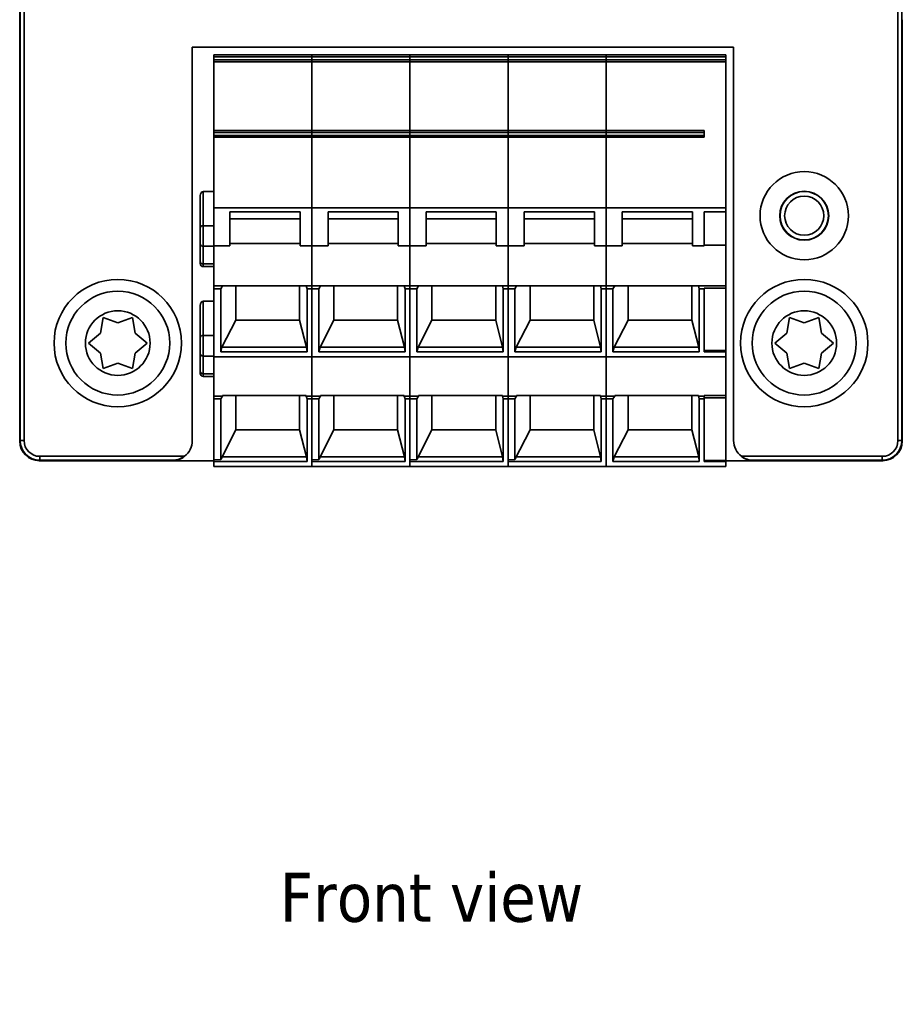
# Model space of a CAD drawing. Header units: millimetres. Extents: x 40 to 193, y 51 to 273.
# Tile 4 of 5: x 40 to 85, y 158 to 208. Entities that reach past the tile are written whole.
import ezdxf

# ---------------------------------------------------------------- set-up
doc = ezdxf.new("R2010")
doc.units = ezdxf.units.MM
for name, color, linetype, lineweight in [('Symbol (ISO)', 7, 'Continuous', 25), ('Visible (ISO)', 7, 'Continuous', 35), ('Visible Narrow (ISO)', 7, 'Continuous', 35)]:
    doc.layers.add(name, color=color, linetype=linetype, lineweight=lineweight)
doc.styles.add('Note Text (ISO)', font='tahoma.ttf')

msp = doc.modelspace()

# ---------------------------------------------------------------- linework, layer by layer
at = {"layer": 'Visible (ISO)'}
for p, q in [((39.58, 186.648), (39.58, 255.648)), ((84.58, 208.148), (84.58, 186.648)), ((48.38, 186.674), (48.38, 206.748)), ((48.38, 206.748), (75.98, 206.748)), ((75.98, 206.748), (75.98, 186.674)), ((49.48, 206.248), (49.48, 206.348)), ((54.48, 206.348), (49.48, 206.348)), ((49.48, 206.248), (49.48, 206.098)), ((49.48, 205.998), (49.48, 206.098)), ((49.48, 205.998), (49.48, 202.498)), ((49.48, 205.998), (54.48, 205.998)), ((59.48, 206.348), (54.48, 206.348)), ((54.48, 205.998), (59.48, 205.998)), ((64.48, 206.348), (59.48, 206.348)), ((59.48, 205.998), (64.48, 205.998)), ((69.48, 206.348), (64.48, 206.348)), ((64.48, 205.998), (69.48, 205.998)), ((75.58, 206.348), (69.48, 206.348)), ((69.48, 205.998), (75.58, 205.998)), ((75.58, 206.248), (75.58, 206.348)), ((75.58, 206.248), (75.58, 206.098)), ((75.58, 205.998), (75.58, 206.098)), ((75.58, 198.548), (75.58, 205.998)), ((49.48, 202.398), (49.48, 202.498)), ((54.48, 202.498), (49.48, 202.498)), ((59.48, 202.498), (54.48, 202.498)), ((64.48, 202.498), (59.48, 202.498)), ((69.48, 202.498), (64.48, 202.498)), ((74.48, 202.498), (69.48, 202.498)), ((74.48, 202.498), (74.48, 202.398)), ((49.48, 202.398), (49.48, 202.248)), ((49.48, 202.148), (49.48, 202.248)), ((49.48, 202.148), (49.48, 198.548)), ((49.48, 202.148), (54.48, 202.148)), ((54.48, 202.148), (59.48, 202.148)), ((59.48, 202.148), (64.48, 202.148)), ((64.48, 202.148), (69.48, 202.148)), ((69.48, 202.148), (74.48, 202.148)), ((74.48, 202.248), (74.48, 202.398)), ((74.48, 202.248), (74.48, 202.148)), ((48.78, 199.172), (48.78, 197.534)), ((49.48, 199.382), (48.93, 199.382)), ((49.48, 198.548), (49.48, 196.617)), ((49.48, 198.548), (54.48, 198.548)), ((54.48, 198.548), (59.48, 198.548)), ((59.48, 198.548), (64.48, 198.548)), ((64.48, 198.548), (69.48, 198.548)), ((69.48, 198.548), (75.58, 198.548)), ((75.58, 198.548), (75.58, 198.35)), ((50.3, 196.617), (50.3, 198.35)), ((50.3, 198.35), (53.88, 198.35)), ((53.88, 197.996), (50.3, 197.996)), ((53.88, 198.35), (53.88, 196.617)), ((55.3, 196.617), (55.3, 198.35)), ((55.3, 198.35), (58.88, 198.35)), ((58.88, 197.996), (55.3, 197.996)), ((58.88, 198.35), (58.88, 196.617)), ((60.3, 196.617), (60.3, 198.35)), ((60.3, 198.35), (63.88, 198.35)), ((63.88, 197.996), (60.3, 197.996)), ((63.88, 198.35), (63.88, 196.617)), ((65.3, 196.617), (65.3, 198.35)), ((65.3, 198.35), (68.88, 198.35)), ((68.88, 197.996), (65.3, 197.996)), ((68.88, 198.35), (68.88, 196.617)), ((70.3, 196.617), (70.3, 198.35)), ((70.3, 198.35), (73.88, 198.35)), ((73.88, 197.996), (70.3, 197.996)), ((73.88, 198.35), (73.88, 196.617)), ((74.48, 196.617), (74.48, 198.35)), ((75.58, 198.35), (74.48, 198.35)), ((75.58, 196.642), (75.58, 198.35)), ((48.78, 196.707), (48.78, 197.534)), ((48.78, 196.707), (48.78, 195.807)), ((49.48, 194.567), (49.48, 196.617)), ((49.48, 196.617), (50.3, 196.617)), ((50.3, 196.724), (53.88, 196.724)), ((53.88, 196.617), (54.48, 196.617)), ((54.48, 196.617), (55.3, 196.617)), ((55.3, 196.724), (58.88, 196.724)), ((58.88, 196.617), (59.48, 196.617)), ((59.48, 196.617), (60.3, 196.617)), ((60.3, 196.724), (63.88, 196.724)), ((63.88, 196.617), (64.48, 196.617)), ((64.48, 196.617), (65.3, 196.617)), ((65.3, 196.724), (68.88, 196.724)), ((68.88, 196.617), (69.48, 196.617)), ((69.48, 196.617), (70.3, 196.617)), ((70.3, 196.724), (73.88, 196.724)), ((73.88, 196.617), (74.48, 196.617)), ((74.48, 196.642), (75.58, 196.642)), ((75.58, 196.642), (75.58, 194.567)), ((48.78, 195.702), (48.78, 195.807)), ((49.48, 195.552), (48.93, 195.552)), ((49.48, 194.425), (49.48, 194.567)), ((49.48, 194.567), (49.916, 194.567)), ((49.48, 194.425), (49.48, 190.948)), ((49.83, 194.425), (49.48, 194.425)), ((49.916, 194.567), (49.83, 194.425)), ((49.83, 194.425), (49.83, 191.208)), ((54.188, 194.567), (49.916, 194.567)), ((50.601, 192.826), (50.601, 194.567)), ((53.848, 194.567), (53.848, 192.826)), ((54.23, 194.425), (54.188, 194.567)), ((54.48, 194.567), (54.188, 194.567)), ((54.23, 191.208), (54.23, 194.425)), ((54.48, 194.425), (54.23, 194.425)), ((54.48, 194.567), (54.916, 194.567)), ((54.83, 194.425), (54.48, 194.425)), ((54.916, 194.567), (54.83, 194.425)), ((54.83, 194.425), (54.83, 191.208)), ((59.188, 194.567), (54.916, 194.567)), ((55.601, 192.826), (55.601, 194.567)), ((58.848, 194.567), (58.848, 192.826)), ((59.23, 194.425), (59.188, 194.567)), ((59.48, 194.567), (59.188, 194.567)), ((59.23, 191.208), (59.23, 194.425)), ((59.48, 194.425), (59.23, 194.425)), ((59.48, 194.567), (59.916, 194.567)), ((59.83, 194.425), (59.48, 194.425)), ((59.916, 194.567), (59.83, 194.425)), ((59.83, 194.425), (59.83, 191.208)), ((64.188, 194.567), (59.916, 194.567)), ((60.601, 192.826), (60.601, 194.567)), ((63.848, 194.567), (63.848, 192.826)), ((64.23, 194.425), (64.188, 194.567)), ((64.48, 194.567), (64.188, 194.567)), ((64.23, 191.208), (64.23, 194.425)), ((64.48, 194.425), (64.23, 194.425)), ((64.48, 194.567), (64.916, 194.567)), ((64.83, 194.425), (64.48, 194.425)), ((64.916, 194.567), (64.83, 194.425)), ((64.83, 194.425), (64.83, 191.208)), ((69.188, 194.567), (64.916, 194.567)), ((65.601, 192.826), (65.601, 194.567)), ((68.848, 194.567), (68.848, 192.826)), ((69.23, 194.425), (69.188, 194.567)), ((69.48, 194.567), (69.188, 194.567)), ((69.23, 191.208), (69.23, 194.425)), ((69.48, 194.425), (69.23, 194.425)), ((69.48, 194.567), (69.916, 194.567)), ((69.83, 194.425), (69.48, 194.425)), ((69.916, 194.567), (69.83, 194.425)), ((69.83, 194.425), (69.83, 191.208)), ((74.188, 194.567), (69.916, 194.567)), ((70.601, 192.826), (70.601, 194.567)), ((73.848, 194.567), (73.848, 192.826)), ((75.58, 194.567), (74.188, 194.567)), ((74.23, 194.425), (74.188, 194.567)), ((74.48, 194.425), (74.23, 194.425)), ((74.23, 191.208), (74.23, 194.425)), ((74.48, 194.45), (74.48, 194.425)), ((75.58, 194.45), (74.48, 194.45)), ((74.48, 191.208), (74.48, 194.425)), ((75.58, 194.567), (75.58, 194.45)), ((75.58, 191.263), (75.58, 194.45)), ((48.78, 193.572), (48.78, 191.934)), ((49.48, 193.782), (48.93, 193.782)), ((43.692, 192.161), (43.83, 192.947)), ((43.83, 192.947), (44.58, 192.674)), ((44.58, 192.674), (45.33, 192.947)), ((45.33, 192.947), (45.469, 192.161)), ((78.692, 192.161), (78.83, 192.947)), ((78.83, 192.947), (79.58, 192.674)), ((79.58, 192.674), (80.33, 192.947)), ((80.33, 192.947), (80.469, 192.161)), ((50.601, 192.826), (49.893, 191.438)), ((53.848, 192.826), (50.601, 192.826)), ((54.199, 191.438), (53.848, 192.826)), ((55.601, 192.826), (54.893, 191.438)), ((58.848, 192.826), (55.601, 192.826)), ((59.199, 191.438), (58.848, 192.826)), ((60.601, 192.826), (59.893, 191.438)), ((63.848, 192.826), (60.601, 192.826)), ((64.199, 191.438), (63.848, 192.826)), ((65.601, 192.826), (64.893, 191.438)), ((68.848, 192.826), (65.601, 192.826)), ((69.199, 191.438), (68.848, 192.826)), ((70.601, 192.826), (69.893, 191.438)), ((73.848, 192.826), (70.601, 192.826)), ((74.199, 191.438), (73.848, 192.826)), ((43.08, 191.648), (43.692, 192.161)), ((45.469, 192.161), (46.08, 191.648)), ((48.78, 191.107), (48.78, 191.934)), ((78.08, 191.648), (78.692, 192.161)), ((80.469, 192.161), (81.08, 191.648)), ((43.692, 191.135), (43.08, 191.648)), ((46.08, 191.648), (45.469, 191.135)), ((49.893, 191.438), (49.83, 191.208)), ((54.199, 191.438), (49.893, 191.438)), ((54.23, 191.208), (54.199, 191.438)), ((54.893, 191.438), (54.83, 191.208)), ((59.199, 191.438), (54.893, 191.438)), ((59.23, 191.208), (59.199, 191.438)), ((59.893, 191.438), (59.83, 191.208)), ((64.199, 191.438), (59.893, 191.438)), ((64.23, 191.208), (64.199, 191.438)), ((64.893, 191.438), (64.83, 191.208)), ((69.199, 191.438), (64.893, 191.438)), ((69.23, 191.208), (69.199, 191.438)), ((69.893, 191.438), (69.83, 191.208)), ((74.199, 191.438), (69.893, 191.438)), ((74.23, 191.208), (74.199, 191.438)), ((78.692, 191.135), (78.08, 191.648)), ((81.08, 191.648), (80.469, 191.135)), ((43.83, 190.349), (43.692, 191.135)), ((45.469, 191.135), (45.33, 190.349)), ((48.78, 191.107), (48.78, 190.207)), ((49.48, 190.948), (49.48, 188.94)), ((49.48, 190.948), (54.48, 190.948)), ((49.83, 191.208), (54.23, 191.208)), ((54.48, 190.948), (59.48, 190.948)), ((54.83, 191.208), (59.23, 191.208)), ((59.48, 190.948), (64.48, 190.948)), ((59.83, 191.208), (64.23, 191.208)), ((64.48, 190.948), (69.48, 190.948)), ((64.83, 191.208), (69.23, 191.208)), ((69.48, 190.948), (75.58, 190.948)), ((69.83, 191.208), (74.23, 191.208)), ((74.48, 191.263), (75.58, 191.263)), ((75.58, 191.208), (74.48, 191.208)), ((75.58, 191.263), (75.58, 191.208)), ((75.58, 191.208), (75.58, 190.948)), ((75.58, 190.948), (75.58, 188.967)), ((78.83, 190.349), (78.692, 191.135)), ((80.469, 191.135), (80.33, 190.349)), ((44.58, 190.622), (43.83, 190.349)), ((45.33, 190.349), (44.58, 190.622)), ((79.58, 190.622), (78.83, 190.349)), ((80.33, 190.349), (79.58, 190.622)), ((48.78, 190.102), (48.78, 190.207)), ((49.48, 189.952), (48.93, 189.952)), ((49.48, 188.94), (49.48, 188.798)), ((49.48, 188.94), (49.916, 188.94)), ((49.916, 188.94), (49.83, 188.798)), ((49.916, 188.967), (49.916, 188.94)), ((49.916, 188.967), (54.188, 188.967)), ((50.601, 187.226), (50.601, 188.967)), ((53.848, 188.967), (53.848, 187.226)), ((54.188, 188.94), (54.188, 188.967)), ((54.23, 188.798), (54.188, 188.94)), ((54.188, 188.94), (54.48, 188.94)), ((54.48, 188.94), (54.916, 188.94)), ((54.916, 188.94), (54.83, 188.798)), ((54.916, 188.967), (54.916, 188.94)), ((54.916, 188.967), (59.188, 188.967)), ((55.601, 187.226), (55.601, 188.967)), ((58.848, 188.967), (58.848, 187.226)), ((59.188, 188.94), (59.188, 188.967)), ((59.23, 188.798), (59.188, 188.94)), ((59.188, 188.94), (59.48, 188.94)), ((59.48, 188.94), (59.916, 188.94)), ((59.916, 188.94), (59.83, 188.798)), ((59.916, 188.967), (59.916, 188.94)), ((59.916, 188.967), (64.188, 188.967)), ((60.601, 187.226), (60.601, 188.967)), ((63.848, 188.967), (63.848, 187.226)), ((64.188, 188.94), (64.188, 188.967)), ((64.23, 188.798), (64.188, 188.94)), ((64.188, 188.94), (64.48, 188.94)), ((64.48, 188.94), (64.916, 188.94)), ((64.916, 188.94), (64.83, 188.798)), ((64.916, 188.967), (64.916, 188.94)), ((64.916, 188.967), (69.188, 188.967)), ((65.601, 187.226), (65.601, 188.967)), ((68.848, 188.967), (68.848, 187.226)), ((69.188, 188.94), (69.188, 188.967)), ((69.23, 188.798), (69.188, 188.94)), ((69.188, 188.94), (69.48, 188.94)), ((69.48, 188.94), (69.916, 188.94)), ((69.916, 188.94), (69.83, 188.798)), ((69.916, 188.967), (74.188, 188.967)), ((69.916, 188.967), (69.916, 188.94)), ((70.601, 187.226), (70.601, 188.967)), ((73.848, 188.967), (73.848, 187.226)), ((74.188, 188.94), (74.188, 188.967)), ((74.23, 188.798), (74.188, 188.94)), ((74.188, 188.94), (74.48, 188.94)), ((74.48, 188.965), (74.48, 188.967)), ((75.58, 188.967), (74.48, 188.967)), ((74.48, 188.965), (74.48, 188.848)), ((75.58, 188.848), (75.58, 188.967)), ((49.48, 188.798), (49.48, 185.697)), ((49.48, 188.798), (49.83, 188.798)), ((49.83, 185.714), (49.83, 188.798)), ((54.23, 185.608), (54.23, 188.798)), ((54.23, 188.798), (54.48, 188.798)), ((54.48, 188.798), (54.83, 188.798)), ((54.83, 185.714), (54.83, 188.798)), ((59.23, 185.608), (59.23, 188.798)), ((59.23, 188.798), (59.48, 188.798)), ((59.48, 188.798), (59.83, 188.798)), ((59.83, 185.714), (59.83, 188.798)), ((64.23, 185.608), (64.23, 188.798)), ((64.23, 188.798), (64.48, 188.798)), ((64.48, 188.798), (64.83, 188.798)), ((64.83, 185.714), (64.83, 188.798)), ((69.23, 185.608), (69.23, 188.798)), ((69.23, 188.798), (69.48, 188.798)), ((69.48, 188.798), (69.83, 188.798)), ((69.83, 188.798), (69.83, 185.608)), ((74.23, 185.608), (74.23, 188.798)), ((74.23, 188.798), (74.48, 188.798)), ((75.58, 188.848), (74.48, 188.848)), ((74.48, 188.848), (74.48, 188.823)), ((74.48, 188.798), (74.48, 188.823)), ((74.48, 185.608), (74.48, 188.798)), ((75.58, 185.663), (75.58, 188.848)), ((49.83, 185.714), (50.601, 187.226)), ((53.848, 187.226), (50.601, 187.226)), ((54.199, 185.838), (53.848, 187.226)), ((54.83, 185.714), (55.601, 187.226)), ((58.848, 187.226), (55.601, 187.226)), ((59.199, 185.838), (58.848, 187.226)), ((59.83, 185.714), (60.601, 187.226)), ((63.848, 187.226), (60.601, 187.226)), ((64.199, 185.838), (63.848, 187.226)), ((64.83, 185.714), (65.601, 187.226)), ((68.848, 187.226), (65.601, 187.226)), ((69.199, 185.838), (68.848, 187.226)), ((70.601, 187.226), (69.893, 185.838)), ((73.848, 187.226), (70.601, 187.226)), ((74.199, 185.838), (73.848, 187.226)), ((48.062, 185.941), (48.087, 185.966)), ((76.299, 185.941), (76.273, 185.966)), ((40.58, 185.648), (40.58, 185.648)), ((47.355, 185.648), (40.58, 185.648)), ((49.48, 185.648), (47.355, 185.648)), ((49.83, 185.714), (49.48, 185.697)), ((49.48, 185.697), (49.48, 185.608)), ((49.48, 185.608), (49.48, 185.348)), ((49.48, 185.608), (54.23, 185.608)), ((54.199, 185.838), (49.893, 185.838)), ((54.23, 185.608), (54.199, 185.838)), ((54.83, 185.714), (54.48, 185.697)), ((54.48, 185.608), (54.48, 185.697)), ((54.48, 185.608), (59.23, 185.608)), ((59.199, 185.838), (54.893, 185.838)), ((59.23, 185.608), (59.199, 185.838)), ((59.83, 185.714), (59.48, 185.697)), ((59.48, 185.608), (59.48, 185.697)), ((59.48, 185.608), (64.23, 185.608)), ((64.199, 185.838), (59.893, 185.838)), ((64.23, 185.608), (64.199, 185.838)), ((64.83, 185.714), (64.48, 185.697)), ((64.48, 185.608), (64.48, 185.697)), ((64.48, 185.608), (69.23, 185.608)), ((69.199, 185.838), (64.893, 185.838)), ((69.23, 185.608), (69.199, 185.838)), ((69.893, 185.838), (69.83, 185.608)), ((69.83, 185.608), (74.23, 185.608)), ((74.199, 185.838), (69.893, 185.838)), ((74.23, 185.608), (74.199, 185.838)), ((74.48, 185.663), (75.58, 185.663)), ((75.58, 185.608), (74.48, 185.608)), ((75.58, 185.663), (75.58, 185.608)), ((77.006, 185.648), (75.58, 185.648)), ((75.58, 185.608), (75.58, 185.348)), ((83.58, 185.648), (77.006, 185.648)), ((83.58, 185.648), (83.58, 185.648)), ((49.48, 185.348), (54.48, 185.348)), ((54.48, 185.348), (59.48, 185.348)), ((59.48, 185.348), (64.48, 185.348)), ((64.48, 185.348), (69.48, 185.348)), ((69.48, 185.348), (75.58, 185.348))]:
    msp.add_line(p, q, dxfattribs=at)
for centre, radius in [((79.58, 198.148), 2.25), ((79.58, 198.148), 1.25), ((79.58, 198.148), 1.235), ((79.58, 198.148), 1), ((44.58, 191.648), 3.25), ((79.58, 191.648), 3.25), ((44.58, 191.648), 2.65), ((79.58, 191.648), 2.65)]:
    msp.add_circle(centre, radius, dxfattribs=at)
for centre in [(48.93, 195.702), (48.93, 190.102)]:
    msp.add_arc(centre, 0.15, 180, 270, dxfattribs=at)
for centre, major_axis, ratio, start_param, end_param in [((48.93, 199.172), (0, -0.21), 0.713495, 3.141593, 4.712389), ((48.93, 193.572), (0, -0.21), 0.713495, 3.141593, 4.712389), ((40.58, 186.648), (-0.447, -0.895), 0.99981, 5.17612, 6.746726), ((40.58, 186.648), (0.707, 0.707), 0.999924, 2.356233, 3.926953), ((47.38, 186.674), (0.707, 0.707), 0.999924, 4.567539, 5.497825), ((76.98, 186.674), (-0.707, 0.707), 0.999924, 0.78536, 1.715646), ((83.58, 186.648), (0.447, -0.895), 0.99981, 5.819644, 7.39025), ((83.58, 186.648), (-0.707, 0.707), 0.999924, 2.356233, 3.926953), ((47.355, 186.648), (0.707, 0.707), 0.999924, 3.926953, 4.712389), ((77.006, 186.648), (-0.707, 0.707), 0.999924, 1.570796, 2.356233)]:
    msp.add_ellipse(centre, major_axis=major_axis, ratio=ratio, start_param=start_param, end_param=end_param, dxfattribs=at)
for points, knots in [([(47.978, 185.872), (47.901, 185.814), (47.802, 185.762), (47.612, 185.694), (47.485, 185.672), (47.378, 185.672)], [0.13982133, 0.13982133, 0.13982133, 0.13982133, 0.16853694, 0.16853694, 0.20367273, 0.20367273, 0.20367273, 0.20367273]), ([(76.982, 185.672), (76.882, 185.672), (76.775, 185.688), (76.568, 185.756), (76.47, 185.807), (76.383, 185.872)], [0, 0, 0, 0, 0.03277863, 0.03277863, 0.06526582, 0.06526582, 0.06526582, 0.06526582])]:
    msp.add_open_spline(points, degree=3, knots=knots, dxfattribs=at)
at = {"layer": 'Visible Narrow (ISO)'}
for p, q in [((39.604, 186.672), (39.604, 255.625)), ((39.804, 255.625), (39.804, 186.672)), ((84.357, 186.672), (84.357, 255.625)), ((84.557, 255.625), (84.557, 186.672)), ((49.48, 206.248), (54.48, 206.248)), ((54.48, 206.098), (49.48, 206.098)), ((54.48, 206.248), (54.48, 206.348)), ((54.48, 206.248), (54.48, 206.098)), ((54.48, 206.248), (59.48, 206.248)), ((54.48, 205.998), (54.48, 206.098)), ((59.48, 206.098), (54.48, 206.098)), ((54.48, 205.998), (54.48, 202.498)), ((59.48, 206.248), (59.48, 206.348)), ((59.48, 206.248), (59.48, 206.098)), ((59.48, 206.248), (64.48, 206.248)), ((59.48, 205.998), (59.48, 206.098)), ((64.48, 206.098), (59.48, 206.098)), ((59.48, 205.998), (59.48, 202.498)), ((64.48, 206.248), (64.48, 206.348)), ((64.48, 206.248), (64.48, 206.098)), ((64.48, 206.248), (69.48, 206.248)), ((64.48, 205.998), (64.48, 206.098)), ((69.48, 206.098), (64.48, 206.098)), ((64.48, 205.998), (64.48, 202.498)), ((69.48, 206.248), (69.48, 206.348)), ((69.48, 206.248), (75.58, 206.248)), ((69.48, 206.248), (69.48, 206.098)), ((75.58, 206.098), (69.48, 206.098)), ((69.48, 205.998), (69.48, 206.098)), ((69.48, 205.998), (69.48, 202.498)), ((54.48, 202.398), (54.48, 202.498)), ((59.48, 202.398), (59.48, 202.498)), ((64.48, 202.398), (64.48, 202.498)), ((69.48, 202.398), (69.48, 202.498)), ((49.48, 202.398), (54.48, 202.398)), ((54.48, 202.248), (49.48, 202.248)), ((54.48, 202.398), (54.48, 202.248)), ((54.48, 202.398), (59.48, 202.398)), ((54.48, 202.148), (54.48, 202.248)), ((59.48, 202.248), (54.48, 202.248)), ((54.48, 202.148), (54.48, 198.548)), ((59.48, 202.398), (59.48, 202.248)), ((59.48, 202.398), (64.48, 202.398)), ((59.48, 202.148), (59.48, 202.248)), ((64.48, 202.248), (59.48, 202.248)), ((59.48, 202.148), (59.48, 198.548)), ((64.48, 202.398), (64.48, 202.248)), ((64.48, 202.398), (69.48, 202.398)), ((64.48, 202.148), (64.48, 202.248)), ((69.48, 202.248), (64.48, 202.248)), ((64.48, 202.148), (64.48, 198.548)), ((69.48, 202.398), (74.48, 202.398)), ((69.48, 202.398), (69.48, 202.248)), ((74.48, 202.248), (69.48, 202.248)), ((69.48, 202.148), (69.48, 202.248)), ((69.48, 202.148), (69.48, 198.548)), ((48.93, 197.638), (48.93, 199.382)), ((54.48, 198.548), (54.48, 196.617)), ((59.48, 198.548), (59.48, 196.617)), ((64.48, 198.548), (64.48, 196.617)), ((69.48, 198.548), (69.48, 196.617)), ((49.48, 197.638), (48.93, 197.638)), ((48.93, 197.638), (48.93, 196.586)), ((49.48, 196.586), (48.93, 196.586)), ((48.93, 195.686), (48.93, 196.586)), ((54.48, 194.567), (54.48, 196.617)), ((59.48, 194.567), (59.48, 196.617)), ((64.48, 194.567), (64.48, 196.617)), ((69.48, 196.617), (69.48, 194.567)), ((49.48, 195.686), (48.93, 195.686)), ((48.93, 195.686), (48.93, 195.552)), ((54.48, 194.425), (54.48, 194.567)), ((54.48, 194.425), (54.48, 190.948)), ((59.48, 194.425), (59.48, 194.567)), ((59.48, 194.425), (59.48, 190.948)), ((64.48, 194.425), (64.48, 194.567)), ((64.48, 194.425), (64.48, 190.948)), ((69.48, 194.567), (69.48, 194.425)), ((69.48, 194.425), (69.48, 190.948)), ((48.93, 192.038), (48.93, 193.782)), ((49.48, 192.038), (48.93, 192.038)), ((48.93, 192.038), (48.93, 190.986)), ((49.48, 190.986), (48.93, 190.986)), ((48.93, 190.086), (48.93, 190.986)), ((54.48, 190.948), (54.48, 188.94)), ((59.48, 190.948), (59.48, 188.94)), ((64.48, 190.948), (64.48, 188.94)), ((69.48, 190.948), (69.48, 188.94)), ((49.48, 190.086), (48.93, 190.086)), ((48.93, 190.086), (48.93, 189.952)), ((54.48, 188.94), (54.48, 188.798)), ((59.48, 188.94), (59.48, 188.798)), ((64.48, 188.94), (64.48, 188.798)), ((69.48, 188.94), (69.48, 188.798)), ((54.48, 188.798), (54.48, 185.697)), ((59.48, 188.798), (59.48, 185.697)), ((64.48, 188.798), (64.48, 185.697)), ((69.48, 188.798), (69.48, 185.348)), ((39.58, 186.648), (39.604, 186.672)), ((39.804, 186.672), (39.604, 186.672)), ((84.557, 186.672), (84.357, 186.672)), ((84.557, 186.672), (84.58, 186.648)), ((40.604, 185.872), (47.978, 185.872)), ((40.604, 185.872), (40.604, 185.672)), ((76.383, 185.872), (83.557, 185.872)), ((83.557, 185.672), (83.557, 185.872)), ((40.604, 185.672), (40.58, 185.648)), ((47.378, 185.672), (40.604, 185.672)), ((47.355, 185.648), (47.378, 185.672)), ((54.48, 185.608), (54.48, 185.348)), ((59.48, 185.608), (59.48, 185.348)), ((64.48, 185.608), (64.48, 185.348)), ((83.557, 185.672), (76.982, 185.672)), ((76.982, 185.672), (77.006, 185.648)), ((83.58, 185.648), (83.557, 185.672))]:
    msp.add_line(p, q, dxfattribs=at)
for centre in [(44.58, 191.648), (79.58, 191.648)]:
    msp.add_circle(centre, 1.65, dxfattribs=at)
for centre, major_axis, ratio, start_param, end_param in [((48.93, 197.534), (-0.15, 0), 0.694658, 4.712389, 6.283185), ((48.93, 196.707), (-0.15, 0), 0.809017, 0, 1.570796), ((48.93, 195.807), (-0.15, 0), 0.809017, 0, 1.570796), ((48.93, 191.934), (-0.15, 0), 0.694658, 4.712389, 6.283185), ((48.93, 191.107), (-0.15, 0), 0.809017, 0, 1.570796), ((48.93, 190.207), (-0.15, 0), 0.809017, 0, 1.570796), ((40.604, 186.672), (0.707, 0.707), 0.999954, 2.356233, 3.926953), ((40.604, 186.672), (0.566, 0.566), 0.999924, 2.356233, 3.926953), ((83.557, 186.672), (-0.566, 0.566), 0.999924, 2.356233, 3.926953), ((83.557, 186.672), (-0.707, 0.707), 0.999954, 2.356233, 3.926953)]:
    msp.add_ellipse(centre, major_axis=major_axis, ratio=ratio, start_param=start_param, end_param=end_param, dxfattribs=at)

# ---------------------------------------------------------------- texts
at = {"layer": 'Symbol (ISO)', "insert": (52.841, 164.626), "char_height": 2.5, "width": 15.89749, "attachment_point": 1, "style": 'Note Text (ISO)'}
msp.add_mtext('{Front view}', dxfattribs=at)

doc.saveas('drawing.dxf')
